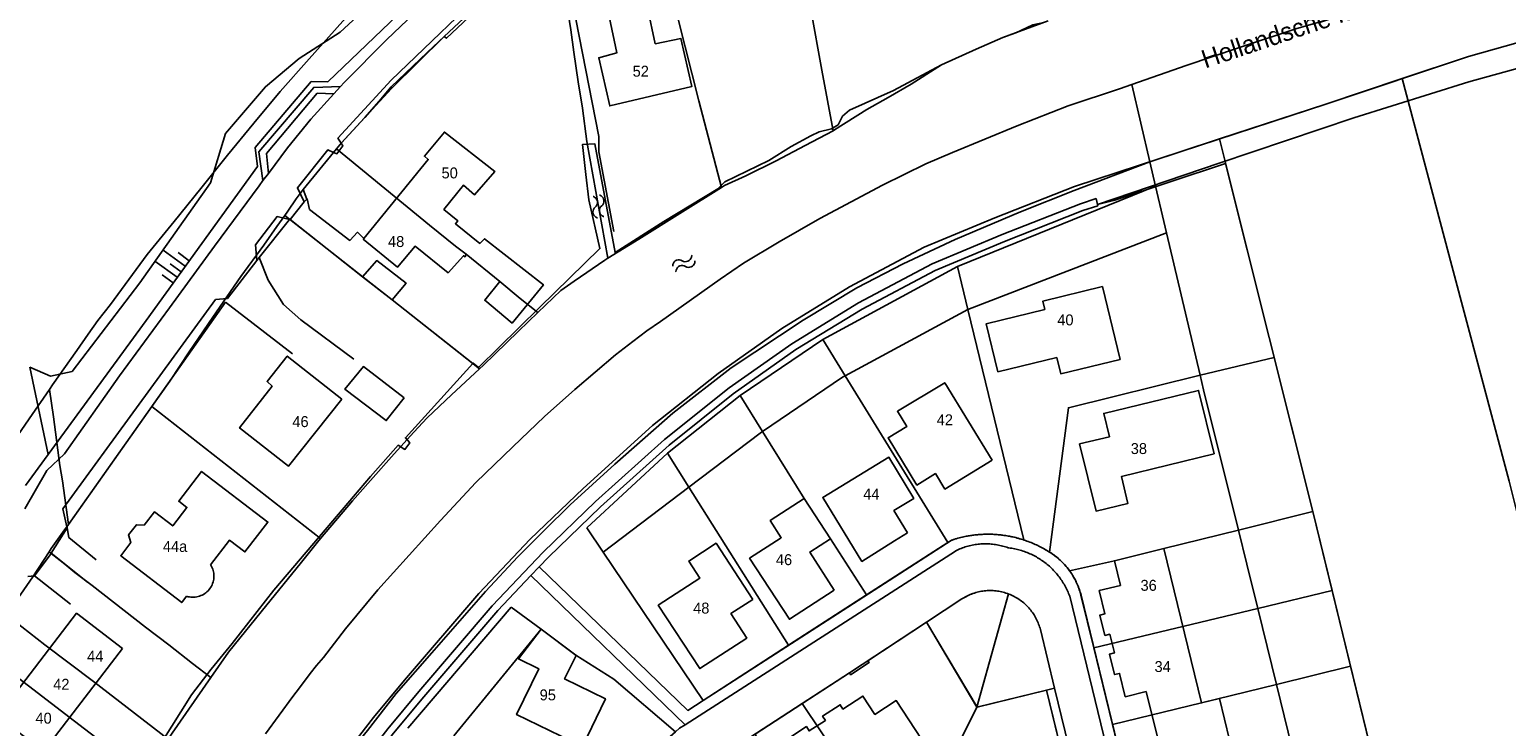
# Model space of a CAD drawing. Extents: x 123992 to 125854, y 449108 to 451911.
# Tile 173 of 175: x 125229 to 125432, y 451683 to 451779. Entities that reach past the tile are written whole.
import ezdxf
from ezdxf.enums import TextEntityAlignment as Align

# ---------------------------------------------------------------- set-up
doc = ezdxf.new("R2010")
doc.units = 0
for name, color, linetype in [('DEFAULT_113', 2, 'CONTINUOUS'), ('DEFAULT_118', 3, 'CONTINUOUS'), ('DEFAULT_21', 8, 'CONTINUOUS'), ('DEFAULT_22', 8, 'CONTINUOUS'), ('DEFAULT_23', 9, 'CONTINUOUS'), ('DEFAULT_4', 1, 'CONTINUOUS'), ('DEFAULT_48', 141, 'CONTINUOUS'), ('DEFAULT_6', 1, 'CONTINUOUS'), ('DEFAULT_79', 9, 'CONTINUOUS'), ('DEFAULT_80', 9, 'CONTINUOUS'), ('DEFAULT_99', 9, 'CONTINUOUS'), ('S04_TALUD', 9, 'CONTINUOUS'), ('S05_WATER', 141, 'CONTINUOUS')]:
    doc.layers.add(name, color=color, linetype=linetype)

msp = doc.modelspace()

# ---------------------------------------------------------------- linework, layer by layer
at = {"layer": 'DEFAULT_21'}
for points in [[(125330.485, 451814.515), (125330.666, 451813.416), (125331.917, 451806.989), (125332.811, 451801.752), (125334.974, 451789.467), (125336.392, 451781.551), (125337.87, 451773.22), (125339.422, 451764.888)], [(125231.883, 451729.382), (125232.325, 451730.029), (125235.662, 451734.726), (125237.212, 451736.985), (125238.523, 451738.828), (125240.251, 451741.027), (125245.317, 451747.923), (125249.011, 451752.441), (125252.646, 451756.958), (125256.341, 451761.535), (125259.916, 451765.934), (125263.551, 451770.273), (125267.542, 451774.791), (125272.13, 451779.962), (125275.943, 451784.241), (125281.841, 451790.184), (125286.487, 451794.82), (125292.206, 451800.406), (125296.256, 451803.971), (125299.244, 451806.446)], [(125312.906, 451801.062), (125315.814, 451789.43), (125318.184, 451780.204), (125321.026, 451769.015), (125324.1, 451757.093)], [(125271.272, 451762.397), (125271.96, 451763.223), (125275.163, 451766.713), (125277.118, 451768.976), (125278.784, 451770.94), (125283.722, 451775.641), (125284.535, 451776.435), (125286.073, 451777.85), (125290.101, 451781.606), (125291.709, 451782.913), (125294.747, 451785.647), (125297.331, 451787.877), (125299.109, 451789.373), (125300.438, 451790.579), (125301.529, 451791.525), (125301.601, 451791.02)], [(125301.601, 451791.02), (125302.481, 451784.805), (125303.426, 451778.735), (125303.849, 451775.682), (125304.429, 451771.633), (125305.025, 451768.003), (125305.621, 451763.421), (125308.529, 451747.393)], [(125339.422, 451764.888), (125339.645, 451765.006), (125344.051, 451767.798), (125346.969, 451769.46), (125350.125, 451771.301), (125354.287, 451773.929), (125359.064, 451776.108), (125362.723, 451777.687), (125364.534, 451778.36), (125366.854, 451779.433), (125368.352, 451779.753)], [(125417.541, 451772.053), (125426.657, 451775.104), (125435.254, 451777.502), (125436.694, 451777.844)], [(125392.461, 451763.786), (125407.065, 451768.546), (125417.541, 451772.053)], [(125417.541, 451772.053), (125424.326, 451746.367), (125432.238, 451716.791), (125440.243, 451684.765), (125449.38, 451647.185), (125449.595, 451646.31)], [(125324.1, 451757.093), (125324.545, 451757.373), (125327.44, 451758.714), (125331.607, 451760.791), (125335.596, 451762.869), (125339.422, 451764.888)], [(125382.904, 451760.651), (125387.194, 451762.069), (125392.461, 451763.786)], [(125392.461, 451763.786), (125399.96, 451733.79)], [(125264.195, 451753.282), (125264.602, 451753.85), (125265.735, 451755.574), (125266.683, 451756.849), (125271.272, 451762.397)], [(125271.272, 451762.397), (125284.056, 451751.923), (125287.623, 451749.063), (125289.066, 451747.955), (125293.709, 451744.202), (125296.48, 451741.853), (125298.923, 451739.948)], [(125271.976, 451678.186), (125272.416, 451678.739), (125275.55, 451682.574), (125279.49, 451687.614), (125284.37, 451693.232), (125291.712, 451701.66), (125296.188, 451706.386), (125299.768, 451709.998), (125303.348, 451713.519), (125309.479, 451719.135), (125317.443, 451726.133), (125325.451, 451732.326), (125335.336, 451738.872), (125342.67, 451743.324), (125349.064, 451746.617), (125356.173, 451749.953), (125365.159, 451753.776), (125372.536, 451756.71), (125382.904, 451760.651)], [(125308.529, 451747.393), (125312.763, 451749.997), (125318.773, 451753.745), (125324.1, 451757.093)], [(125383.692, 451757.276), (125374.001, 451753.352)], [(125245.941, 451727.06), (125248.398, 451730.54), (125251.072, 451734.529), (125254.291, 451739.285), (125258.165, 451744.873), (125261.324, 451749.213), (125263.112, 451751.769), (125264.195, 451753.282)], [(125264.195, 451753.282), (125274.941, 451744.804), (125278.92, 451741.688), (125290.905, 451732.227)], [(125356.498, 451746.265), (125374.001, 451753.352)], [(125357.935, 451740.337), (125385.193, 451750.866)], [(125298.923, 451739.948), (125302.051, 451742.979), (125303.896, 451744.228), (125308.121, 451747.142), (125308.529, 451747.393)], [(125338.025, 451736.226), (125356.498, 451746.265)], [(125356.498, 451746.265), (125357.935, 451740.337)], [(125290.905, 451732.227), (125291.399, 451732.687), (125296.279, 451737.387), (125298.923, 451739.948)], [(125341.092, 451731.245), (125357.935, 451740.337)], [(125357.935, 451740.337), (125365.601, 451708.715)], [(125326.698, 451728.529), (125338.025, 451736.226)], [(125338.025, 451736.226), (125341.092, 451731.245)], [(125389.8, 451731.342), (125399.96, 451733.79)], [(125399.96, 451733.79), (125405.27, 451712.61)], [(125269.097, 451708.922), (125273.486, 451714.067), (125275.926, 451716.863), (125279.199, 451720.552), (125281.877, 451723.526), (125283.722, 451725.489), (125287.054, 451728.642), (125290.905, 451732.227)], [(125329.75, 451723.597), (125340.73, 451731.05), (125341.092, 451731.245)], [(125341.092, 451731.245), (125355.176, 451708.373)], [(125369.154, 451707.04), (125371.721, 451726.871), (125389.8, 451731.342)], [(125234.498, 451710.855), (125245.941, 451727.06)], [(125245.941, 451727.06), (125269.097, 451708.922)], [(125316.691, 451720.635), (125326.698, 451728.529)], [(125326.698, 451728.529), (125329.75, 451723.597)], [(125319.626, 451715.983), (125329.43, 451723.38), (125329.75, 451723.597)], [(125329.75, 451723.597), (125335.44, 451714.4), (125339.06, 451708.86), (125344.016, 451701.163)], [(125305.624, 451710.367), (125316.691, 451720.635)], [(125316.691, 451720.635), (125319.626, 451715.983)], [(125307.86, 451707.05), (125319.626, 451715.983)], [(125319.626, 451715.983), (125333.331, 451694.259)], [(125395.073, 451710.073), (125405.27, 451712.61)], [(125405.27, 451712.61), (125407.911, 451701.778)], [(125254.031, 451689.846), (125256.464, 451693.305), (125261.702, 451699.789), (125266.284, 451705.441), (125268.665, 451708.416), (125269.097, 451708.922)], [(125305.624, 451710.367), (125307.86, 451707.05)], [(125355.176, 451708.373), (125355.62, 451708.66)], [(125365.601, 451708.715), (125365.411, 451708.776), (125365.22, 451708.835), (125365.028, 451708.892), (125364.835, 451708.946), (125364.642, 451708.998), (125364.448, 451709.047), (125364.254, 451709.093), (125364.059, 451709.138), (125363.863, 451709.179), (125363.667, 451709.218), (125363.47, 451709.255), (125363.273, 451709.289), (125363.076, 451709.321), (125362.878, 451709.35), (125362.68, 451709.377), (125362.481, 451709.401), (125362.282, 451709.422), (125362.083, 451709.441), (125361.884, 451709.458), (125361.684, 451709.472), (125361.485, 451709.483), (125361.285, 451709.492), (125361.085, 451709.498), (125360.885, 451709.502), (125360.685, 451709.503), (125360.485, 451709.502), (125360.285, 451709.498), (125360.085, 451709.491), (125359.885, 451709.482), (125359.686, 451709.471), (125359.486, 451709.457), (125359.287, 451709.44), (125359.088, 451709.421), (125358.889, 451709.399), (125358.69, 451709.375), (125358.492, 451709.348), (125358.294, 451709.319), (125358.097, 451709.287), (125357.9, 451709.253), (125357.703, 451709.216), (125357.507, 451709.176), (125357.312, 451709.134), (125357.117, 451709.09), (125356.922, 451709.043), (125356.728, 451708.994), (125356.535, 451708.942), (125356.343, 451708.888), (125356.151, 451708.831), (125355.96, 451708.772), (125355.77, 451708.71), (125355.62, 451708.66)], [(125368.57, 451707.38), (125368.396, 451707.479), (125368.222, 451707.577), (125368.046, 451707.672), (125367.868, 451707.764), (125367.69, 451707.855), (125367.511, 451707.943), (125367.33, 451708.029), (125367.148, 451708.112), (125366.965, 451708.193), (125366.782, 451708.272), (125366.597, 451708.349), (125366.411, 451708.423), (125366.224, 451708.495), (125366.037, 451708.564), (125365.848, 451708.631), (125365.659, 451708.696), (125365.601, 451708.715)], [(125371.899, 451704.458), (125378.03, 451705.87), (125384.84, 451707.53), (125395.073, 451710.073)], [(125231.827, 451707.087), (125232.112, 451706.861), (125232.953, 451706.231), (125234.015, 451705.386), (125235.388, 451704.262), (125237.763, 451702.459), (125245.081, 451696.747), (125248.254, 451694.318), (125251.526, 451691.759), (125254.031, 451689.846)], [(125333.331, 451694.259), (125321.593, 451686.675), (125307.86, 451707.05)], [(125344.016, 451701.163), (125355.176, 451708.373)], [(125368.57, 451707.38), (125368.865, 451707.215), (125369.154, 451707.04)], [(125371.899, 451704.458), (125371.781, 451704.619), (125371.659, 451704.778), (125371.534, 451704.934), (125371.407, 451705.088), (125371.276, 451705.239), (125371.141, 451705.388), (125371.004, 451705.533), (125370.864, 451705.676), (125370.721, 451705.816), (125370.576, 451705.953), (125370.427, 451706.087), (125370.276, 451706.218), (125370.122, 451706.346), (125369.966, 451706.47), (125369.807, 451706.592), (125369.645, 451706.71), (125369.482, 451706.825), (125369.316, 451706.936), (125369.154, 451707.04)], [(125373.45, 451701.12), (125373.399, 451701.313), (125373.344, 451701.506), (125373.286, 451701.697), (125373.223, 451701.887), (125373.157, 451702.076), (125373.087, 451702.263), (125373.013, 451702.449), (125372.935, 451702.633), (125372.853, 451702.816), (125372.768, 451702.997), (125372.679, 451703.176), (125372.587, 451703.353), (125372.491, 451703.529), (125372.391, 451703.702), (125372.288, 451703.873), (125372.182, 451704.043), (125372.072, 451704.21), (125371.958, 451704.374), (125371.899, 451704.458)], [(125333.331, 451694.259), (125344.016, 451701.163)], [(125352.238, 451697.411), (125357.11, 451700.62)], [(125363.52, 451701.3), (125363.332, 451701.369), (125363.142, 451701.432), (125362.951, 451701.49), (125362.758, 451701.542), (125362.564, 451701.589), (125362.368, 451701.631), (125362.171, 451701.667), (125361.974, 451701.698), (125361.775, 451701.723), (125361.576, 451701.742), (125361.377, 451701.756), (125361.177, 451701.764), (125360.977, 451701.767), (125360.777, 451701.764), (125360.577, 451701.755), (125360.378, 451701.741), (125360.179, 451701.721), (125359.98, 451701.696), (125359.783, 451701.665), (125359.586, 451701.628), (125359.391, 451701.586), (125359.196, 451701.539), (125359.003, 451701.486), (125358.812, 451701.427), (125358.623, 451701.363), (125358.435, 451701.294), (125358.249, 451701.22), (125358.066, 451701.141), (125357.884, 451701.056), (125357.706, 451700.967), (125357.529, 451700.872), (125357.356, 451700.773), (125357.185, 451700.668), (125357.11, 451700.62)], [(125363.52, 451701.3), (125359.18, 451685.74)], [(125367.88, 451696.4), (125367.828, 451696.593), (125367.771, 451696.785), (125367.708, 451696.975), (125367.64, 451697.163), (125367.567, 451697.349), (125367.489, 451697.533), (125367.405, 451697.715), (125367.316, 451697.894), (125367.223, 451698.071), (125367.124, 451698.245), (125367.021, 451698.416), (125366.913, 451698.584), (125366.8, 451698.749), (125366.682, 451698.911), (125366.56, 451699.07), (125366.434, 451699.225), (125366.303, 451699.376), (125366.169, 451699.524), (125366.03, 451699.667), (125365.887, 451699.807), (125365.74, 451699.943), (125365.589, 451700.075), (125365.435, 451700.202), (125365.277, 451700.325), (125365.116, 451700.444), (125364.952, 451700.557), (125364.784, 451700.667), (125364.614, 451700.771), (125364.44, 451700.871), (125364.264, 451700.966), (125364.086, 451701.055), (125363.904, 451701.14), (125363.721, 451701.22), (125363.535, 451701.294), (125363.52, 451701.3)], [(125373.45, 451701.12), (125375.203, 451693.926)], [(125397.727, 451699.322), (125407.911, 451701.778)], [(125407.911, 451701.778), (125410.448, 451691.375)], [(125281.085, 451682.871), (125295.262, 451699.499)], [(125295.262, 451699.499), (125299.35, 451696.45)], [(125375.203, 451693.926), (125397.727, 451699.322)], [(125226.01, 451698.432), (125231.271, 451694.33), (125237.929, 451689.265), (125248.156, 451681.345)], [(125335.19, 451686.254), (125341.68, 451690.45), (125352.238, 451697.411)], [(125352.238, 451697.411), (125359.18, 451685.74)], [(125287.4, 451681.834), (125299.35, 451696.45)], [(125299.35, 451696.45), (125304.117, 451692.894), (125309.35, 451689.58), (125317.786, 451682.368), (125315.33, 451680.22), (125313.4, 451677.88), (125312.849, 451676.797)], [(125367.88, 451696.4), (125369.819, 451688.377)], [(125222.69, 451693.474), (125229.003, 451688.68), (125235.304, 451683.853), (125241.011, 451679.503), (125244.847, 451676.512)], [(125375.203, 451693.926), (125377.776, 451683.366)], [(125400.286, 451688.877), (125410.448, 451691.375)], [(125410.448, 451691.375), (125413.1, 451680.502)], [(125248.156, 451681.345), (125248.727, 451682.18), (125254.031, 451689.846)], [(125377.776, 451683.366), (125390.01, 451686.35), (125400.286, 451688.877)], [(125359.18, 451685.74), (125368.698, 451688.097)], [(125368.698, 451688.097), (125369.819, 451688.377)], [(125368.698, 451688.097), (125373.158, 451669.822)], [(125335.19, 451686.254), (125326.16, 451680.42), (125322.853, 451678.36), (125326.838, 451662.185)], [(125335.19, 451686.254), (125348.035, 451667.075)], [(125350.08, 451667.547), (125359.18, 451685.74)], [(125377.776, 451683.366), (125380.359, 451672.766)]]:
    msp.add_lwpolyline(points, dxfattribs=at)
at = {"layer": 'DEFAULT_22'}
for points in [[(125380.41, 451771.24), (125387.882, 451773.86), (125395.081, 451776.299), (125403.054, 451778.917), (125408.052, 451780.345), (125416.799, 451783.023), (125420.056, 451784.047), (125423.202, 451785.021), (125429.331, 451787.043), (125432.901, 451787.994), (125440.042, 451789.837), (125444.792, 451790.949), (125448.81, 451791.948), (125457.914, 451794.268), (125462.495, 451795.042), (125468.564, 451795.637), (125478.382, 451796.41), (125491.055, 451797.541), (125498.969, 451797.779)], [(125212.742, 451701.592), (125215.338, 451705.476), (125219.629, 451711.54), (125223.146, 451716.831), (125226.066, 451720.933), (125229.523, 451725.927), (125231.883, 451729.382)], [(125231.883, 451729.382), (125232.433, 451725.618), (125233.323, 451718.961), (125233.677, 451716.818), (125234.498, 451710.855)], [(125231.827, 451707.087), (125232.119, 451707.538), (125233.728, 451709.797), (125234.498, 451710.855)], [(125226.01, 451698.432), (125229.616, 451703.674), (125231.827, 451707.087)]]:
    msp.add_lwpolyline(points, dxfattribs=at)
at = {"layer": 'DEFAULT_23'}
for points in [[(125364.677, 451765.589), (125371.698, 451768.326), (125378.719, 451770.647), (125380.41, 451771.24)], [(125380.41, 451771.24), (125382.904, 451760.651)], [(125261.52, 451682.118), (125265.269, 451687.234), (125266.221, 451688.424), (125267.65, 451690.387), (125268.543, 451691.458), (125269.515, 451692.573), (125272.511, 451696.509), (125276.973, 451701.864), (125285.541, 451711.384), (125290.42, 451716.62), (125295.478, 451721.499), (125299.821, 451725.664), (125303.987, 451729.353), (125309.58, 451734.113), (125311.937, 451735.943), (125313.891, 451737.443), (125315.736, 451738.692), (125323.948, 451744.521), (125327.132, 451746.727), (125332.011, 451749.643), (125337.604, 451752.856), (125346.232, 451757.438), (125352.182, 451760.353), (125355.811, 451761.9), (125364.677, 451765.589)], [(125382.904, 451760.651), (125383.692, 451757.276)], [(125383.692, 451757.276), (125384.825, 451752.424), (125385.193, 451750.866)], [(125385.193, 451750.866), (125389.8, 451731.342)], [(125389.8, 451731.342), (125390.281, 451729.306), (125395.073, 451710.073)], [(125395.073, 451710.073), (125396.235, 451705.412), (125397.727, 451699.322)], [(125397.727, 451699.322), (125400.286, 451688.877)], [(125400.286, 451688.877), (125402.947, 451678.015)]]:
    msp.add_lwpolyline(points, dxfattribs=at)
at = {"layer": 'DEFAULT_4'}
for points in [[(125306.455, 451787.795), (125308.134, 451780.38), (125308.714, 451780.577), (125309.774, 451775.619), (125307.271, 451774.93), (125308.783, 451768.313), (125320.029, 451770.964), (125318.558, 451777.583), (125315.016, 451776.837), (125313.977, 451781.755), (125314.577, 451781.932), (125312.929, 451789.21), (125306.455, 451787.795)], [(125275.018, 451750.097), (125274.961, 451750.027), (125279.643, 451746.154), (125282.054, 451749.042), (125286.617, 451745.408), (125288.706, 451747.737), (125288.925, 451747.596), (125289.066, 451747.955), (125293.709, 451744.202), (125291.619, 451741.633), (125295.384, 451738.502), (125299.685, 451743.759), (125291.594, 451750.062), (125290.972, 451749.426), (125287.604, 451752.136), (125287.926, 451752.554), (125286.013, 451754.1), (125288.706, 451757.425), (125290.24, 451756.121), (125293.012, 451759.285), (125286.097, 451764.726), (125283.345, 451761.4), (125283.883, 451760.959), (125275.018, 451750.097)], [(125378.84, 451733.5), (125376.4, 451743.51), (125368.22, 451741.52), (125368.49, 451740.36), (125360.44, 451738.41), (125362.05, 451731.8), (125370.13, 451733.76), (125370.68, 451731.53), (125378.84, 451733.5)], [(125271.991, 451728.067), (125264.695, 451718.848), (125257.98, 451724.107), (125262.442, 451729.843), (125261.745, 451730.485), (125264.519, 451733.97), (125271.991, 451728.067)], [(125361.25, 451719.65), (125354.77, 451715.71), (125353.47, 451717.82), (125350.93, 451716.26), (125346.97, 451722.74), (125349.53, 451724.29), (125348.26, 451726.38), (125354.75, 451730.3), (125361.25, 451719.65)], [(125391.73, 451720.52), (125389.59, 451729.25), (125376.57, 451726.1), (125377.35, 451722.89), (125373.26, 451721.9), (125375.52, 451712.67), (125379.9, 451713.73), (125379, 451717.41), (125391.73, 451720.52)], [(125349.66, 451709.68), (125347.79, 451712.75), (125350.51, 451714.41), (125347.1, 451720.08), (125338.02, 451714.55), (125343.38, 451705.76), (125347.85, 451708.58), (125349.66, 451709.68)], [(125250.709, 451700.976), (125250.053, 451700.123), (125241.667, 451706.547), (125243.062, 451708.361), (125242.735, 451709.401), (125243.811, 451710.798), (125244.882, 451710.751), (125246.285, 451712.568), (125248.806, 451710.639), (125250.752, 451713.184), (125249.639, 451714.036), (125252.776, 451718.133), (125261.863, 451711.173), (125258.72, 451707.08), (125256.606, 451708.702), (125254.008, 451705.291)], [(125339.6, 451701.84), (125333.43, 451697.84), (125327.98, 451706.2), (125332.32, 451709.03), (125330.8, 451711.38), (125335.44, 451714.4), (125339.06, 451708.86), (125336.23, 451707.04), (125339.6, 451701.84)], [(125328.42, 451700.56), (125323.38, 451708.27), (125319.62, 451705.82), (125321.15, 451703.49), (125315.44, 451699.75), (125321.13, 451691.06), (125327.58, 451695.25), (125325.4, 451698.6), (125328.42, 451700.56)], [(125393.83, 451681.26), (125392.45, 451686.95), (125390.01, 451686.35), (125384.84, 451707.53), (125378.03, 451705.87), (125378.87, 451702.48), (125375.96, 451701.77), (125376.73, 451698.59), (125376.06, 451698.4), (125376.74, 451695.6), (125377.41, 451695.77), (125378.05, 451693.21), (125377.38, 451693.04), (125378.06, 451690.24), (125378.74, 451690.39), (125379.52, 451687.2), (125382.42, 451687.91)], [(125250.709, 451700.976), (125250.902, 451700.924), (125251.098, 451700.886), (125251.297, 451700.861), (125251.496, 451700.85), (125251.696, 451700.853), (125251.896, 451700.869), (125252.093, 451700.899), (125252.288, 451700.943), (125252.48, 451701), (125252.667, 451701.07), (125252.849, 451701.153), (125253.025, 451701.249), (125253.194, 451701.356), (125253.355, 451701.475), (125253.507, 451701.604), (125253.65, 451701.744), (125253.783, 451701.893), (125253.906, 451702.051), (125254.017, 451702.217), (125254.117, 451702.39), (125254.204, 451702.57), (125254.279, 451702.755), (125254.341, 451702.946), (125254.39, 451703.14), (125254.425, 451703.336), (125254.446, 451703.535), (125254.454, 451703.735), (125254.448, 451703.935), (125254.428, 451704.134), (125254.394, 451704.331), (125254.347, 451704.525), (125254.287, 451704.716), (125254.214, 451704.902), (125254.128, 451705.082), (125254.029, 451705.257), (125254.008, 451705.291)], [(125241.922, 451693.806), (125235.618, 451698.655), (125224.744, 451684.519), (125231.047, 451679.669), (125241.922, 451693.806)], [(125304.151, 451692.872), (125302.58, 451689.64), (125308.18, 451686.92), (125305.06, 451680.38), (125296, 451684.75), (125299.03, 451691.03), (125296.26, 451692.38), (125299.35, 451696.45)], [(125299.35, 451696.45), (125304.151, 451692.872)], [(125353.29, 451678.71), (125348.52, 451675.61), (125347.38, 451675.87), (125346.47, 451677.27), (125338.94, 451672.38), (125339.85, 451670.98), (125339.64, 451669.84), (125334.85, 451666.73), (125329.69, 451674.71), (125332.6, 451676.63), (125330.97, 451679.15), (125333.72, 451680.93), (125333.35, 451681.51), (125335.76, 451683.09), (125336.14, 451682.5), (125338.37, 451683.93), (125338, 451684.53), (125340.42, 451686.08), (125340.79, 451685.5), (125343.53, 451687.28), (125345.17, 451684.76), (125348.11, 451686.66), (125353.29, 451678.71)], [(125382.42, 451687.91), (125384.09, 451681.11), (125381.18, 451680.41), (125381.96, 451677.22), (125381.3, 451677.03), (125381.98, 451674.23), (125382.64, 451674.4), (125383.28, 451671.83), (125382.6, 451671.67), (125383.3, 451668.87), (125383.97, 451669.04), (125384.75, 451665.84), (125387.66, 451666.54), (125389.32, 451659.73), (125386.41, 451659.03), (125387.19, 451655.85)]]:
    msp.add_lwpolyline(points, dxfattribs=at)
at = {"layer": 'DEFAULT_48'}
for points in [[(125351.949, 451748.897), (125361.645, 451752.954), (125372.561, 451757.231), (125387.194, 451762.069), (125407.065, 451768.546), (125426.657, 451775.104), (125435.254, 451777.502), (125445.61, 451779.962), (125453.766, 451781.642), (125467.06, 451783.763), (125479.136, 451785.323), (125494.669, 451786.265), (125505.285, 451786.688), (125515.861, 451786.75), (125525.85, 451786.671)], [(125289.978, 451732.958), (125290.016, 451733), (125290.755, 451732.381), (125299.151, 451740.614), (125307.428, 451748.727), (125305.907, 451755.399), (125305.487, 451758.895), (125305.047, 451763.03), (125306.726, 451763.111), (125309.507, 451748.168), (125316.184, 451752.444), (125323.6, 451756.922), (125324.58, 451757.881), (125330.597, 451760.799), (125333.675, 451762.757), (125336.374, 451764.216), (125337.513, 451764.756), (125339.233, 451765.155), (125340.132, 451765.735), (125340.732, 451766.894), (125341.692, 451767.713), (125347.73, 451770.431), (125354.287, 451773.929), (125359.064, 451776.108), (125362.723, 451777.687), (125368.96, 451780.005)], [(125224.913, 451617.595), (125236.707, 451632.86), (125249.02, 451648.666), (125263.872, 451668.188), (125276.366, 451684.351), (125280.624, 451689.467), (125290.819, 451701.376), (125297.875, 451708.81), (125305.131, 451715.803), (125314.667, 451724.415), (125323.642, 451731.59), (125332.399, 451737.764), (125341.674, 451743.46), (125351.949, 451748.897)], [(125221.451, 451646.102), (125222.331, 451647.84), (125222.81, 451648.639), (125223.27, 451649.199), (125224.13, 451649.759), (125225.069, 451650.977), (125225.669, 451652.256), (125226.049, 451652.855), (125228.367, 451655.434), (125231.846, 451660.189), (125238.703, 451669.16), (125244.34, 451676.394), (125247.238, 451680.81), (125251.376, 451687.443), (125254.073, 451690.979), (125256.973, 451694.496), (125262.69, 451701.81), (125268.947, 451709.182), (125275.963, 451717.415), (125279.721, 451721.711), (125280.661, 451721.152), (125281.34, 451722.05), (125280.74, 451722.75), (125289.978, 451732.958)]]:
    msp.add_lwpolyline(points, dxfattribs=at)
at = {"layer": 'DEFAULT_6'}
for points in [[(125274.871, 451744.865), (125276.808, 451747.084), (125280.833, 451743.973), (125278.936, 451741.679)], [(125278.936, 451741.679), (125274.871, 451744.865)], [(125280.588, 451728.234), (125278.116, 451725.107), (125272.436, 451729.404), (125274.969, 451732.531), (125280.588, 451728.234)]]:
    msp.add_lwpolyline(points, dxfattribs=at)
at = {"layer": 'DEFAULT_79'}
for points in [[(125229.205, 451732.447), (125232.028, 451731.215), (125234.987, 451731.856), (125244.302, 451744.005), (125253.976, 451757.734), (125256.053, 451764.527), (125261.531, 451770.942), (125266.149, 451774.819), (125271.806, 451778.437), (125296.829, 451801.561)], [(125264.864, 451752.754), (125264.831, 451752.726)]]:
    msp.add_lwpolyline(points, dxfattribs=at)
at = {"layer": 'DEFAULT_80'}
for points in [[(125231.731, 451720.45), (125245.153, 451738.865), (125260.425, 451760.004), (125260.125, 451762.622), (125267.821, 451771.653), (125270.1, 451771.633), (125302.964, 451803.166)], [(125271.926, 451763.186), (125278.836, 451770.716), (125286.073, 451777.85), (125286.373, 451777.591), (125296.908, 451787.521), (125301.881, 451791.704), (125307.286, 451764.11), (125307.286, 451762.012), (125309.327, 451751.085)], [(125375.712, 451754.771), (125392.432, 451760.452), (125410.885, 451766.689), (125426.697, 451771.608), (125444.73, 451776.625), (125452.667, 451778.345), (125462.722, 451779.727), (125471.699, 451781.826), (125485.033, 451783.367), (125501.767, 451783.989), (125506.305, 451783.451), (125518.3, 451783.814), (125522.939, 451783.455), (125526.549, 451783.601)], [(125270.879, 451761.926), (125266.683, 451756.849), (125267.214, 451755.504)], [(125378.102, 451755.376), (125393.302, 451760.4)], [(125421.45, 451603.98), (125431.35, 451605.48), (125426.16, 451626.985), (125415.79, 451669.47), (125405.26, 451712.605), (125393.302, 451760.4)], [(125378.102, 451755.376), (125375.712, 451754.771)], [(125264.864, 451752.754), (125264.931, 451752.701)], [(125264.931, 451752.701), (125274.871, 451744.865)], [(125234.267, 451710.527), (125256.056, 451741.386)], [(125278.936, 451741.679), (125289.978, 451732.958)], [(125228.62, 451716.182), (125231.731, 451720.45)], [(125232.129, 451706.888), (125237.089, 451702.939)]]:
    msp.add_lwpolyline(points, dxfattribs=at)
at = {"layer": 'DEFAULT_99'}
for points in [[(125271.822, 451770.985), (125272.326, 451771.544), (125278.203, 451777.44), (125286.638, 451785.513), (125292.795, 451791.388), (125298.072, 451796.345), (125302.351, 451800.222), (125303.612, 451802.668), (125303.556, 451802.711)], [(125271.926, 451763.186), (125271.468, 451763.892), (125278.764, 451771.845), (125293.396, 451785.915), (125294.176, 451785.515), (125296.635, 451787.414), (125296.495, 451788.832), (125300.912, 451792.929), (125302.292, 451793.009), (125304.471, 451794.929), (125304.547, 451795.355)], [(125271.822, 451770.985), (125268.168, 451770.843), (125260.613, 451761.991), (125261.19, 451758.057)], [(125270.92, 451769.985), (125268.628, 451770.044), (125261.672, 451761.772), (125261.931, 451759.053)], [(125261.931, 451759.053), (125264.551, 451762.571), (125267.749, 451766.468), (125270.92, 451769.985)], [(125270.92, 451769.985), (125271.822, 451770.985)], [(125266.831, 451755.12), (125265.911, 451757.057), (125270.069, 451762.273), (125270.879, 451761.926)], [(125270.879, 451761.926), (125271.328, 451761.734), (125272.168, 451762.813), (125271.926, 451763.186)], [(125228.491, 451712.985), (125231.531, 451718.269), (125233.949, 451720.547), (125241.485, 451731.258), (125248.361, 451740.57), (125254.537, 451749.043), (125260.653, 451757.336), (125261.19, 451758.057)], [(125261.19, 451758.057), (125261.931, 451759.053)], [(125265.85, 451666.66), (125278.317, 451682.788), (125282.571, 451687.899), (125292.661, 451699.685), (125299.656, 451707.055), (125306.837, 451713.976), (125316.284, 451722.507), (125325.155, 451729.6), (125333.756, 451735.663), (125342.925, 451741.294), (125353.013, 451746.632), (125362.616, 451750.65), (125373.401, 451754.876), (125375.516, 451755.576), (125375.712, 451754.771)], [(125266.831, 451755.12), (125266.893, 451755.199), (125267.214, 451755.504)], [(125267.214, 451755.504), (125267.251, 451755.54), (125267.591, 451754.101), (125273.089, 451749.848), (125274.148, 451750.967), (125275.018, 451750.097)], [(125264.931, 451752.701), (125266.831, 451755.12)], [(125299.101, 451705.018), (125300.358, 451706.343), (125307.525, 451713.25), (125316.922, 451721.737), (125325.738, 451728.785), (125334.341, 451734.85), (125343.413, 451740.422), (125353.452, 451745.733), (125362.95, 451749.708), (125373.724, 451753.929), (125375.754, 451754.6), (125375.712, 451754.771)], [(125260.355, 451747.106), (125260.174, 451749.224), (125263.133, 451753.122), (125264.831, 451752.726)], [(125264.831, 451752.726), (125260.686, 451747.517)], [(125260.355, 451747.106), (125260.686, 451747.517)], [(125260.686, 451747.517), (125261.914, 451744.39), (125263.994, 451741.034), (125266.373, 451738.957), (125273.651, 451733.525)], [(125234.267, 451710.527), (125233.73, 451712.996), (125254.678, 451741.711), (125256.317, 451741.871), (125260.355, 451747.106)], [(125256.056, 451741.386), (125265.234, 451734.262)], [(125229.205, 451732.447), (125231.731, 451720.45)], [(125232.129, 451706.888), (125234.297, 451710.389)], [(125234.297, 451710.389), (125234.267, 451710.527)], [(125234.297, 451710.389), (125234.551, 451709.039), (125238.309, 451706.004)], [(125321.593, 451686.675), (125355.62, 451708.66)], [(125368.57, 451707.38), (125368.396, 451707.479), (125368.222, 451707.577), (125368.046, 451707.671), (125367.868, 451707.764), (125367.69, 451707.855), (125367.51, 451707.943), (125367.33, 451708.029), (125367.148, 451708.112), (125366.965, 451708.193), (125366.781, 451708.272), (125366.597, 451708.349), (125366.411, 451708.423), (125366.224, 451708.494), (125366.037, 451708.564), (125365.848, 451708.631), (125365.659, 451708.695), (125365.469, 451708.758), (125365.278, 451708.817), (125365.086, 451708.875), (125364.894, 451708.929), (125364.701, 451708.982), (125364.507, 451709.032), (125364.313, 451709.079), (125364.118, 451709.124), (125363.923, 451709.167), (125363.727, 451709.206), (125363.53, 451709.244), (125363.333, 451709.279), (125363.136, 451709.311), (125362.938, 451709.341), (125362.74, 451709.369), (125362.542, 451709.394), (125362.343, 451709.416), (125362.144, 451709.436), (125361.945, 451709.453), (125361.745, 451709.468), (125361.546, 451709.48), (125361.346, 451709.489), (125361.146, 451709.496), (125360.946, 451709.501), (125360.746, 451709.503), (125360.546, 451709.502), (125360.346, 451709.499), (125360.146, 451709.494), (125359.946, 451709.485), (125359.747, 451709.475), (125359.547, 451709.461), (125359.348, 451709.445), (125359.149, 451709.427), (125358.95, 451709.406), (125358.751, 451709.382), (125358.553, 451709.356), (125358.355, 451709.328), (125358.157, 451709.297), (125357.96, 451709.263), (125357.763, 451709.227), (125357.567, 451709.188), (125357.371, 451709.147), (125357.176, 451709.104), (125356.982, 451709.058), (125356.788, 451709.009), (125356.594, 451708.958), (125356.401, 451708.905), (125356.209, 451708.849), (125356.018, 451708.79), (125355.828, 451708.729), (125355.638, 451708.666), (125355.62, 451708.66)], [(125229.853, 451703.784), (125232.112, 451706.861), (125232.129, 451706.888)], [(125319.123, 451683.344), (125356.22, 451707.2)], [(125363.46, 451707.64), (125363.271, 451707.706), (125363.081, 451707.769), (125362.89, 451707.827), (125362.697, 451707.881), (125362.504, 451707.93), (125362.309, 451707.975), (125362.113, 451708.016), (125361.916, 451708.053), (125361.719, 451708.086), (125361.521, 451708.114), (125361.322, 451708.137), (125361.123, 451708.156), (125360.924, 451708.171), (125360.724, 451708.182), (125360.524, 451708.188), (125360.324, 451708.19), (125360.124, 451708.187), (125359.924, 451708.18), (125359.725, 451708.169), (125359.525, 451708.153), (125359.326, 451708.132), (125359.128, 451708.108), (125358.93, 451708.079), (125358.733, 451708.046), (125358.536, 451708.008), (125358.341, 451707.966), (125358.146, 451707.92), (125357.953, 451707.869), (125357.76, 451707.815), (125357.569, 451707.756), (125357.38, 451707.692), (125357.191, 451707.625), (125357.004, 451707.554), (125356.819, 451707.478), (125356.636, 451707.399), (125356.454, 451707.315), (125356.274, 451707.227), (125356.22, 451707.2)], [(125371.9, 451701.01), (125371.829, 451701.197), (125371.754, 451701.382), (125371.675, 451701.566), (125371.593, 451701.749), (125371.508, 451701.929), (125371.418, 451702.108), (125371.326, 451702.286), (125371.23, 451702.461), (125371.13, 451702.635), (125371.028, 451702.806), (125370.921, 451702.976), (125370.812, 451703.143), (125370.699, 451703.308), (125370.584, 451703.471), (125370.465, 451703.632), (125370.342, 451703.791), (125370.217, 451703.947), (125370.089, 451704.1), (125369.958, 451704.251), (125369.824, 451704.399), (125369.687, 451704.545), (125369.547, 451704.688), (125369.405, 451704.829), (125369.259, 451704.966), (125369.112, 451705.101), (125368.961, 451705.233), (125368.808, 451705.361), (125368.653, 451705.487), (125368.495, 451705.61), (125368.334, 451705.729), (125368.172, 451705.846), (125368.007, 451705.959), (125367.84, 451706.069), (125367.671, 451706.176), (125367.5, 451706.28), (125367.327, 451706.38), (125367.152, 451706.476), (125366.975, 451706.57), (125366.796, 451706.66), (125366.616, 451706.746), (125366.434, 451706.829), (125366.25, 451706.908), (125366.065, 451706.984), (125365.878, 451707.056), (125365.69, 451707.124), (125365.501, 451707.189), (125365.311, 451707.25), (125365.119, 451707.307), (125364.926, 451707.36), (125364.733, 451707.41), (125364.538, 451707.456), (125364.342, 451707.498), (125364.146, 451707.537), (125363.949, 451707.571), (125363.752, 451707.602), (125363.553, 451707.629), (125363.46, 451707.64)], [(125373.46, 451701.15), (125373.409, 451701.343), (125373.353, 451701.535), (125373.294, 451701.726), (125373.231, 451701.916), (125373.164, 451702.105), (125373.093, 451702.292), (125373.018, 451702.477), (125372.94, 451702.661), (125372.858, 451702.844), (125372.772, 451703.024), (125372.682, 451703.203), (125372.589, 451703.38), (125372.493, 451703.555), (125372.392, 451703.728), (125372.288, 451703.899), (125372.181, 451704.068), (125372.071, 451704.235), (125371.957, 451704.399), (125371.839, 451704.561), (125371.719, 451704.72), (125371.595, 451704.877), (125371.468, 451705.032), (125371.337, 451705.184), (125371.204, 451705.333), (125371.068, 451705.479), (125370.929, 451705.623), (125370.787, 451705.763), (125370.642, 451705.901), (125370.494, 451706.036), (125370.344, 451706.168), (125370.19, 451706.297), (125370.035, 451706.422), (125369.877, 451706.544), (125369.716, 451706.664), (125369.553, 451706.779), (125369.387, 451706.892), (125369.22, 451707.001), (125369.05, 451707.106), (125368.878, 451707.209), (125368.704, 451707.307), (125368.57, 451707.38)], [(125297.967, 451703.823), (125299.101, 451705.018)], [(125299.101, 451705.018), (125319.48, 451685.31), (125321.593, 451686.675)], [(125228.905, 451703.7), (125229.853, 451703.784)], [(125229.853, 451703.784), (125234.786, 451699.911)], [(125266.642, 451666.049), (125279.107, 451682.174), (125283.255, 451687.158), (125293.43, 451699.044), (125297.967, 451703.823)], [(125297.967, 451703.823), (125319.123, 451683.344)], [(125352.239, 451697.412), (125357.11, 451700.62)], [(125367.88, 451696.4), (125367.828, 451696.593), (125367.771, 451696.785), (125367.708, 451696.975), (125367.64, 451697.163), (125367.567, 451697.349), (125367.489, 451697.533), (125367.405, 451697.715), (125367.317, 451697.894), (125367.223, 451698.071), (125367.125, 451698.245), (125367.021, 451698.416), (125366.913, 451698.584), (125366.8, 451698.749), (125366.683, 451698.911), (125366.561, 451699.07), (125366.435, 451699.225), (125366.304, 451699.376), (125366.169, 451699.524), (125366.03, 451699.668), (125365.887, 451699.808), (125365.74, 451699.943), (125365.59, 451700.075), (125365.435, 451700.202), (125365.278, 451700.325), (125365.117, 451700.444), (125364.952, 451700.558), (125364.785, 451700.667), (125364.614, 451700.771), (125364.441, 451700.871), (125364.265, 451700.966), (125364.086, 451701.055), (125363.905, 451701.14), (125363.721, 451701.22), (125363.535, 451701.294), (125363.348, 451701.363), (125363.158, 451701.427), (125362.967, 451701.485), (125362.774, 451701.538), (125362.58, 451701.586), (125362.384, 451701.628), (125362.188, 451701.665), (125361.99, 451701.696), (125361.792, 451701.721), (125361.593, 451701.741), (125361.393, 451701.755), (125361.194, 451701.764), (125360.994, 451701.767), (125360.794, 451701.765), (125360.594, 451701.757), (125360.394, 451701.743), (125360.195, 451701.723), (125359.997, 451701.698), (125359.799, 451701.668), (125359.602, 451701.632), (125359.407, 451701.59), (125359.212, 451701.543), (125359.02, 451701.491), (125358.828, 451701.433), (125358.638, 451701.369), (125358.451, 451701.301), (125358.265, 451701.227), (125358.081, 451701.148), (125357.9, 451701.064), (125357.721, 451700.975), (125357.544, 451700.88), (125357.37, 451700.781), (125357.2, 451700.677), (125357.11, 451700.62)], [(125371.9, 451701.01), (125382.35, 451658.03), (125401.775, 451577.74), (125420.631, 451500)], [(125373.46, 451701.15), (125393.43, 451619.12)], [(125322.853, 451678.36), (125326.16, 451680.42), (125326.33, 451680.18), (125328.86, 451681.82), (125328.72, 451682.07), (125341.68, 451690.45), (125341.84, 451690.22), (125344.38, 451691.89), (125344.22, 451692.13), (125352.239, 451697.412)], [(125352.239, 451697.412), (125359.185, 451685.741), (125368.699, 451688.095)], [(125367.88, 451696.4), (125369.819, 451688.377)], [(125368.699, 451688.095), (125369.819, 451688.377)], [(125373.1, 451646.28), (125378.58, 451647.6), (125368.699, 451688.095)], [(125369.819, 451688.377), (125377.15, 451658.39), (125394.08, 451588.67)], [(125317.795, 451682.36), (125318.37, 451682.86), (125319.123, 451683.344)]]:
    msp.add_lwpolyline(points, dxfattribs=at)
at = {"layer": 'S04_TALUD'}
for p, q in [((125247.475, 451748.509), (125250.51, 451746.301)), ((125249.545, 451748.164), (125251.062, 451747.059)), ((125246.371, 451746.991), (125249.406, 451744.783)), ((125248.441, 451746.646), (125249.958, 451745.542)), ((125247.336, 451745.129), (125248.854, 451744.025))]:
    msp.add_line(p, q, dxfattribs=at)
at = {"layer": 'S05_WATER'}
for points in [[(125306.79, 451754.417), (125306.928, 451754.561), (125307.029, 451754.733), (125307.086, 451754.924), (125307.098, 451755.124), (125307.062, 451755.32), (125306.982, 451755.503), (125306.862, 451755.662), (125306.708, 451755.788), (125306.528, 451755.876), (125306.493, 451755.887)], [(125307.672, 451754.595), (125307.81, 451754.739), (125307.911, 451754.912), (125307.968, 451755.103), (125307.98, 451755.302), (125307.945, 451755.498), (125307.865, 451755.681), (125307.744, 451755.84), (125307.59, 451755.967), (125307.41, 451756.054), (125307.375, 451756.065)], [(125306.79, 451754.417), (125306.652, 451754.273), (125306.551, 451754.1), (125306.494, 451753.909), (125306.482, 451753.71), (125306.517, 451753.514), (125306.597, 451753.331), (125306.718, 451753.172), (125306.872, 451753.045), (125307.052, 451752.958), (125307.087, 451752.947)], [(125307.672, 451754.595), (125307.534, 451754.451), (125307.433, 451754.279), (125307.376, 451754.088), (125307.364, 451753.888), (125307.4, 451753.692), (125307.48, 451753.509), (125307.6, 451753.35), (125307.754, 451753.224), (125307.934, 451753.136), (125307.969, 451753.125)], [(125318.723, 451747.049), (125318.543, 451747.134), (125318.348, 451747.175), (125318.148, 451747.169), (125317.956, 451747.116), (125317.781, 451747.021), (125317.633, 451746.887), (125317.52, 451746.722), (125317.449, 451746.536), (125317.423, 451746.338), (125317.424, 451746.3)], [(125318.723, 451747.049), (125318.904, 451746.964), (125319.099, 451746.923), (125319.299, 451746.929), (125319.491, 451746.981), (125319.666, 451747.077), (125319.814, 451747.211), (125319.927, 451747.376), (125319.998, 451747.562), (125320.024, 451747.76), (125320.023, 451747.798)], [(125319.173, 451746.269), (125318.992, 451746.354), (125318.797, 451746.395), (125318.597, 451746.389), (125318.405, 451746.337), (125318.23, 451746.241), (125318.082, 451746.107), (125317.969, 451745.942), (125317.898, 451745.756), (125317.872, 451745.558), (125317.873, 451745.52)], [(125319.173, 451746.269), (125319.353, 451746.184), (125319.548, 451746.143), (125319.748, 451746.149), (125319.94, 451746.202), (125320.115, 451746.297), (125320.263, 451746.431), (125320.376, 451746.596), (125320.447, 451746.782), (125320.473, 451746.98), (125320.472, 451747.018)]]:
    msp.add_lwpolyline(points, dxfattribs=at)

# ---------------------------------------------------------------- texts
at = {"layer": 'DEFAULT_113'}
for s, p in [('52', (125313.037, 451773.075)), ('50', (125286.812, 451759.109)), ('48', (125279.462, 451749.687)), ('40', (125371.313, 451738.929)), ('46', (125266.337, 451724.963)), ('42', (125354.769, 451725.212)), ('38', (125381.397, 451721.263)), ('44', (125344.685, 451715.019)), ('44a', (125249.125, 451707.828)), ('46', (125332.698, 451706.009)), ('36', (125382.741, 451702.485)), ('48', (125321.344, 451699.363)), ('44', (125238.169, 451692.759)), ('34', (125384.66, 451691.335)), ('42', (125233.518, 451688.9)), ('95', (125300.28, 451687.444)), ('40', (125231.082, 451684.248))]:
    msp.add_text(s, height=1.5, dxfattribs=at).set_placement(p, align=Align.MIDDLE_CENTER)
at = {"layer": 'DEFAULT_118'}
msp.add_text('Hollandsche IJssel', height=2.5, rotation=18.54367, dxfattribs=at).set_placement((125403.32, 451779.066), align=Align.MIDDLE_CENTER)

doc.saveas('drawing.dxf')
